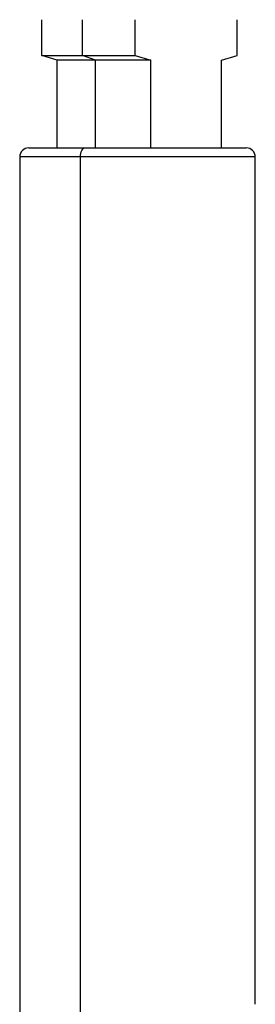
# Paper-space layout '_Inferior' of a CAD drawing. Header units: millimetres. Extents: x -39 to 41, y -11 to 152.
# Tile 6 of 7: x -6 to 7, y 36 to 91. Entities that reach past the tile are written whole.
import ezdxf

# ---------------------------------------------------------------- set-up
doc = ezdxf.new("R2010")
doc.units = ezdxf.units.MM

psp = doc.layouts.new('_Inferior')

# ---------------------------------------------------------------- linework, layer by layer
at = {"color": 7, "linetype": 'Continuous', "lineweight": 25}
for p, q in [((-4.576, 88.911), (-4.576, 90.885)), ((-2.34, 88.911), (-2.34, 90.885)), ((0.584, 88.911), (0.584, 90.885)), ((6.2, 88.911), (6.2, 90.885)), ((-4.576, 88.911), (0.584, 88.911)), ((-3.725, 88.647), (-4.576, 88.911)), ((-1.612, 88.647), (-2.34, 88.911)), ((0.584, 88.911), (1.435, 88.647)), ((5.349, 88.647), (6.2, 88.911)), ((1.435, 88.647), (-3.725, 88.647)), ((-3.725, 83.8), (-3.725, 88.647)), ((-1.612, 83.8), (-1.612, 88.647)), ((1.435, 83.8), (1.435, 88.647)), ((5.349, 83.8), (5.349, 88.647)), ((-5.296, 83.8), (6.704, 83.8)), ((-5.796, 83.3), (-5.796, 23.8)), ((7.204, 83.3), (-5.796, 83.3)), ((-2.447, 23.8), (-2.447, 83.3)), ((7.204, 36.469), (7.204, 83.3))]:
    psp.add_line(p, q, dxfattribs=at)
at = {"color": 7, "linetype": 'Continuous', "lineweight": 25, "flags": 128}
psp.add_lwpolyline([(-2.447, 83.3), (-2.443, 83.398), (-2.429, 83.491), (-2.407, 83.578), (-2.376, 83.654), (-2.34, 83.716), (-2.298, 83.762), (-2.252, 83.79), (-2.205, 83.8)], dxfattribs=at)
at = {"color": 7, "linetype": 'Continuous', "lineweight": 25}
for centre, start, end in [((-5.296, 83.3), 90, 180), ((6.704, 83.3), 360, 90)]:
    psp.add_arc(centre, 0.5, start, end, dxfattribs=at)

doc.saveas('drawing.dxf')
